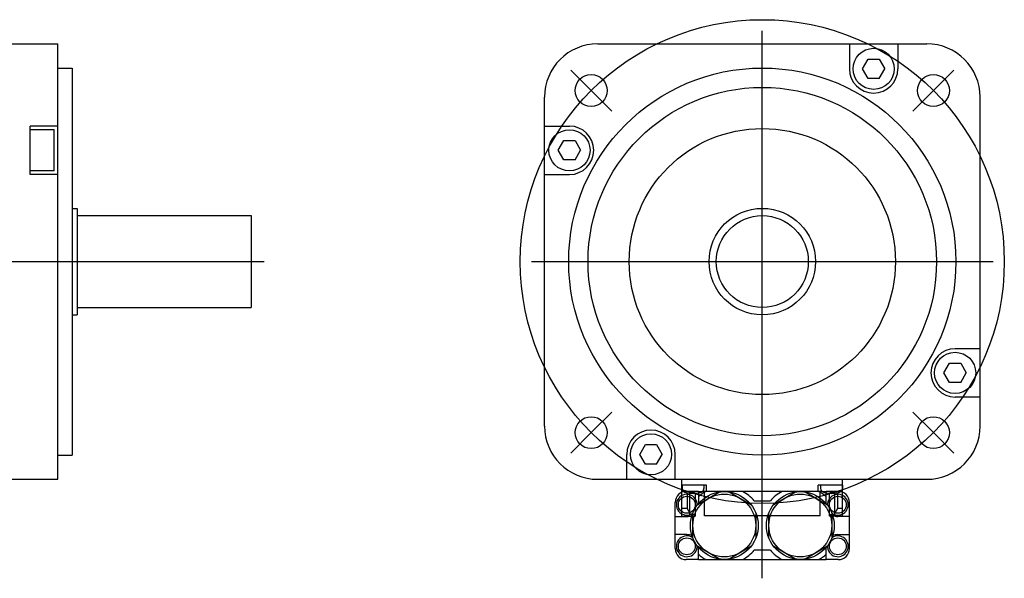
# Model space of a CAD drawing. Header units: millimetres. Extents: x 75 to 614, y 309 to 433.
# Tile 3 of 3: x 411 to 614, y 311 to 426. Entities that reach past the tile are written whole.
import ezdxf

# ---------------------------------------------------------------- set-up
doc = ezdxf.new("R2010")
doc.units = ezdxf.units.MM
doc.linetypes.add('CENTER', pattern=[50.8, 31.75, -6.35, 6.35, -6.35])
doc.linetypes.add('PHANTOM', pattern=[63.5, 31.75, -6.35, 6.35, -6.35, 6.35, -6.35])
doc.layers.add('CTR', color=2, linetype='CENTER')
doc.layers.add('PHANTOM', color=3, linetype='PHANTOM')

msp = doc.modelspace()

# ---------------------------------------------------------------- linework, layer by layer
at = {"linetype": 'ByBlock'}
for p, q in [((223.5, 421.12), (418.6, 421.12)), ((418.6, 331.12), (418.6, 421.12)), ((530.18, 421.12), (598.18, 421.12)), ((582.18, 421.12), (582.18, 415.96)), ((592.18, 421.12), (592.18, 415.96)), ((584.87, 415.96), (586.02, 417.96)), ((586.02, 417.96), (588.33, 417.96)), ((588.33, 417.96), (589.49, 415.96)), ((418.6, 416.12), (421.6, 416.12)), ((421.6, 416.12), (421.6, 336.12)), ((586.02, 413.96), (584.87, 415.96)), ((588.33, 413.96), (589.49, 415.96)), ((588.33, 413.96), (586.02, 413.96)), ((519.18, 342.12), (519.18, 410.12)), ((609.18, 342.12), (609.18, 410.12)), ((418.6, 404.12), (412.9, 404.12)), ((412.9, 394.12), (412.9, 404.12)), ((417.9, 403.37), (412.9, 403.37)), ((417.9, 394.87), (417.9, 403.37)), ((519.18, 404.12), (524.34, 404.12)), ((522.03, 399.12), (523.19, 401.12)), ((523.19, 401.12), (525.5, 401.12)), ((525.5, 401.12), (526.65, 399.12)), ((523.19, 397.12), (522.03, 399.12)), ((525.5, 397.12), (526.65, 399.12)), ((525.5, 397.12), (523.19, 397.12)), ((417.9, 394.87), (412.9, 394.87)), ((418.6, 394.12), (412.9, 394.12)), ((519.18, 394.12), (524.34, 394.12)), ((421.6, 387.12), (422.6, 387.12)), ((422.6, 387.12), (422.6, 365.12)), ((422.6, 385.62), (458.6, 385.62)), ((458.6, 385.62), (458.6, 366.62)), ((422.6, 366.62), (458.6, 366.62)), ((421.6, 365.12), (422.6, 365.12)), ((609.18, 358.12), (604.02, 358.12)), ((601.71, 353.12), (602.86, 355.12)), ((602.86, 355.12), (605.17, 355.12)), ((605.17, 355.12), (606.33, 353.12)), ((602.86, 351.12), (601.71, 353.12)), ((605.17, 351.12), (606.33, 353.12)), ((605.17, 351.12), (602.86, 351.12)), ((609.18, 348.12), (604.02, 348.12)), ((538.87, 336.28), (540.02, 338.28)), ((540.02, 338.28), (542.33, 338.28)), ((542.33, 338.28), (543.49, 336.28)), ((418.6, 336.12), (421.6, 336.12)), ((536.18, 331.12), (536.18, 336.28)), ((540.02, 334.28), (538.87, 336.28)), ((542.33, 334.28), (543.49, 336.28)), ((546.18, 331.12), (546.18, 336.28)), ((542.33, 334.28), (540.02, 334.28)), ((206.3, 331.12), (418.6, 331.12)), ((530.18, 331.12), (598.18, 331.12)), ((547.58, 323.47), (547.58, 331.12)), ((552.63, 329.92), (547.58, 329.92)), ((547.63, 329.92), (547.63, 329.23)), ((552.13, 329.92), (552.13, 329.23)), ((552.63, 328.62), (552.63, 329.92)), ((580.78, 329.92), (575.73, 329.92)), ((575.73, 328.62), (575.73, 329.92)), ((576.23, 329.92), (576.23, 329.23)), ((580.73, 329.92), (580.73, 329.23)), ((580.78, 323.47), (580.78, 331.12)), ((547.58, 328.62), (547.92, 328.62)), ((548.58, 328.36), (548.61, 328.36)), ((548.67, 328.35), (548.67, 325.08)), ((549.18, 323.87), (549.18, 328.27)), ((549.6, 328.36), (550.16, 328.36)), ((549.6, 328.27), (549.6, 328.36)), ((550.16, 328.36), (550.16, 328.27)), ((550.28, 328.24), (550.28, 323.47)), ((551.15, 328.36), (551.18, 328.36)), ((576.52, 328.62), (551.84, 328.62)), ((552.23, 323.57), (552.23, 328.62)), ((576.13, 323.57), (576.13, 328.62)), ((577.18, 328.36), (577.21, 328.36)), ((578.08, 323.47), (578.08, 328.24)), ((578.2, 328.36), (578.76, 328.36)), ((578.2, 328.27), (578.2, 328.36)), ((578.76, 328.36), (578.76, 328.27)), ((579.18, 323.87), (579.18, 328.27)), ((579.69, 328.35), (579.69, 325.08)), ((579.75, 328.36), (579.78, 328.36)), ((580.78, 328.62), (580.44, 328.62)), ((548.67, 325.08), (547.58, 325.08)), ((547.58, 323.47), (550.28, 323.47)), ((548.67, 325.08), (549.18, 324.13)), ((550.28, 323.87), (549.18, 323.87)), ((576.13, 323.57), (552.23, 323.57)), ((578.08, 323.87), (579.18, 323.87)), ((580.78, 323.47), (578.08, 323.47)), ((579.69, 325.08), (579.18, 324.13)), ((580.78, 325.08), (579.69, 325.08))]:
    msp.add_line(p, q, dxfattribs=at)
for centre, radius in [((587.18, 415.96), 4.25), ((564.18, 376.12), 40), ((528.82, 411.47), 3.3), ((599.53, 411.47), 3.3), ((564.18, 376.12), 36), ((524.34, 399.12), 4.25), ((564.18, 376.12), 27.5), ((564.18, 376.12), 11), ((564.18, 376.12), 9.5), ((604.02, 353.12), 4.25), ((528.82, 340.76), 3.3), ((599.53, 340.76), 3.3), ((541.18, 336.28), 4.25)]:
    msp.add_circle(centre, radius, dxfattribs=at)
for centre, radius, start, end in [((530.18, 410.12), 11, 90, 180), ((598.18, 410.12), 11, 0, 90), ((587.18, 415.96), 5, 180, 0), ((524.34, 399.12), 5, 270, 90), ((604.02, 353.12), 5, 90, 270), ((530.18, 342.12), 11, 180, 270), ((598.18, 342.12), 11, 270, 0), ((541.18, 336.28), 5, 0, 180), ((548.43, 329.23), 0.8, 180, 253.8086), ((549.88, 334.22), 6, 253.8086, 286.1914), ((549.88, 334.22), 5.99, 257.7714, 263.1989), ((549.88, 334.22), 5.99, 276.8011, 282.2286), ((551.33, 329.23), 0.8, 286.1914, 0), ((577.03, 329.23), 0.8, 180, 253.8086), ((578.48, 334.22), 6, 253.8086, 286.1914), ((578.48, 334.22), 5.99, 257.7714, 263.1989), ((578.48, 334.22), 5.99, 276.8011, 282.2286), ((579.93, 329.23), 0.8, 286.1914, 0)]:
    msp.add_arc(centre, radius, start, end, dxfattribs=at)
for points, knots in [([(549.17, 328.27), (549.17, 328.27), (549.18, 328.27), (549.19, 328.27), (549.2, 328.27), (549.2, 328.27), (549.2, 328.27), (549.2, 328.26), (549.21, 328.26), (549.21, 328.26), (549.22, 328.26), (549.23, 328.26), (549.24, 328.26), (549.25, 328.26), (549.26, 328.26), (549.26, 328.26), (549.26, 328.26), (549.27, 328.26), (549.27, 328.26), (549.28, 328.26), (549.28, 328.26), (549.29, 328.26), (549.29, 328.26), (549.29, 328.26), (549.3, 328.26), (549.3, 328.26), (549.3, 328.26), (549.31, 328.26), (549.32, 328.26), (549.33, 328.26), (549.33, 328.26), (549.34, 328.26), (549.35, 328.26), (549.35, 328.26), (549.35, 328.25), (549.36, 328.25), (549.36, 328.25), (549.37, 328.25), (549.37, 328.25), (549.38, 328.25), (549.38, 328.25), (549.39, 328.25), (549.39, 328.25), (549.39, 328.25), (549.4, 328.25), (549.41, 328.25), (549.42, 328.25), (549.44, 328.25), (549.44, 328.25)], [0, 0, 0, 0, 0.0625, 0.09375, 0.125, 0.140625, 0.15625, 0.164062, 0.171875, 0.1875, 0.21875, 0.25, 0.28125, 0.3125, 0.328125, 0.335938, 0.34375, 0.359375, 0.375, 0.40625, 0.4375, 0.46875, 0.484375, 0.492188, 0.5, 0.507812, 0.515625, 0.53125, 0.5625, 0.59375, 0.625, 0.640625, 0.65625, 0.664062, 0.671875, 0.6875, 0.71875, 0.75, 0.78125, 0.8125, 0.828125, 0.835938, 0.84375, 0.859375, 0.875, 0.90625, 0.9375, 1, 1, 1, 1]), ([(549.44, 328.25), (549.44, 328.25), (549.45, 328.25), (549.46, 328.25), (549.46, 328.25), (549.46, 328.25), (549.47, 328.25), (549.47, 328.25), (549.48, 328.25), (549.48, 328.25), (549.49, 328.25), (549.49, 328.25), (549.5, 328.26), (549.5, 328.26), (549.5, 328.26), (549.51, 328.26), (549.51, 328.26), (549.51, 328.26), (549.51, 328.26), (549.52, 328.26), (549.52, 328.26), (549.53, 328.26), (549.53, 328.26), (549.54, 328.26), (549.54, 328.26), (549.55, 328.26), (549.55, 328.26), (549.55, 328.26), (549.56, 328.26), (549.56, 328.26), (549.56, 328.26), (549.57, 328.26), (549.57, 328.26), (549.57, 328.26), (549.58, 328.26), (549.59, 328.27), (549.6, 328.27), (549.6, 328.27)], [0, 0, 0, 0, 0.0625, 0.125, 0.15625, 0.171875, 0.1875, 0.21875, 0.25, 0.28125, 0.3125, 0.328125, 0.34375, 0.375, 0.40625, 0.4375, 0.46875, 0.484375, 0.5, 0.515625, 0.53125, 0.5625, 0.59375, 0.625, 0.65625, 0.671875, 0.6875, 0.71875, 0.75, 0.78125, 0.8125, 0.828125, 0.84375, 0.859375, 0.875, 0.9375, 1, 1, 1, 1]), ([(550.16, 328.27), (550.16, 328.27), (550.17, 328.27), (550.17, 328.27), (550.18, 328.27), (550.18, 328.26), (550.18, 328.26), (550.19, 328.26), (550.2, 328.26), (550.2, 328.26), (550.21, 328.26), (550.21, 328.26), (550.21, 328.26), (550.22, 328.26), (550.22, 328.26), (550.22, 328.26), (550.23, 328.26), (550.23, 328.26), (550.23, 328.26), (550.23, 328.26), (550.24, 328.26), (550.24, 328.26), (550.25, 328.26), (550.26, 328.26), (550.26, 328.26), (550.26, 328.25), (550.27, 328.25), (550.27, 328.25), (550.27, 328.25), (550.28, 328.25), (550.28, 328.25), (550.28, 328.25), (550.29, 328.25), (550.29, 328.25), (550.29, 328.25), (550.3, 328.25), (550.31, 328.25), (550.32, 328.25)], [0, 0, 0, 0, 0.0625, 0.125, 0.15625, 0.171875, 0.1875, 0.21875, 0.25, 0.28125, 0.3125, 0.328125, 0.34375, 0.375, 0.40625, 0.4375, 0.46875, 0.484375, 0.5, 0.515625, 0.53125, 0.5625, 0.59375, 0.625, 0.65625, 0.671875, 0.6875, 0.71875, 0.75, 0.78125, 0.8125, 0.828125, 0.84375, 0.859375, 0.875, 0.9375, 1, 1, 1, 1]), ([(550.32, 328.25), (550.32, 328.25), (550.33, 328.25), (550.34, 328.25), (550.34, 328.25), (550.35, 328.25), (550.35, 328.25), (550.35, 328.25), (550.35, 328.25), (550.36, 328.25), (550.37, 328.25), (550.38, 328.25), (550.39, 328.25), (550.4, 328.25), (550.4, 328.25), (550.41, 328.25), (550.41, 328.26), (550.41, 328.26), (550.42, 328.26), (550.42, 328.26), (550.43, 328.26), (550.43, 328.26), (550.44, 328.26), (550.44, 328.26), (550.44, 328.26), (550.45, 328.26), (550.45, 328.26), (550.45, 328.26), (550.46, 328.26), (550.47, 328.26), (550.48, 328.26), (550.49, 328.26), (550.49, 328.26), (550.5, 328.26), (550.5, 328.26), (550.5, 328.26), (550.51, 328.26), (550.51, 328.26), (550.52, 328.26), (550.53, 328.26), (550.53, 328.26), (550.53, 328.26), (550.54, 328.26), (550.54, 328.26), (550.55, 328.26), (550.56, 328.27), (550.57, 328.27), (550.58, 328.27), (550.59, 328.27)], [0, 0, 0, 0, 0.0625, 0.09375, 0.125, 0.140625, 0.15625, 0.164062, 0.171875, 0.1875, 0.21875, 0.25, 0.28125, 0.3125, 0.328125, 0.335938, 0.34375, 0.359375, 0.375, 0.40625, 0.4375, 0.46875, 0.484375, 0.492188, 0.5, 0.507812, 0.515625, 0.53125, 0.5625, 0.59375, 0.625, 0.640625, 0.65625, 0.664062, 0.671875, 0.6875, 0.71875, 0.75, 0.78125, 0.8125, 0.828125, 0.835938, 0.84375, 0.859375, 0.875, 0.90625, 0.9375, 1, 1, 1, 1]), ([(577.77, 328.27), (577.77, 328.27), (577.78, 328.27), (577.79, 328.27), (577.8, 328.27), (577.8, 328.27), (577.8, 328.27), (577.8, 328.26), (577.81, 328.26), (577.81, 328.26), (577.82, 328.26), (577.83, 328.26), (577.84, 328.26), (577.85, 328.26), (577.86, 328.26), (577.86, 328.26), (577.86, 328.26), (577.87, 328.26), (577.87, 328.26), (577.88, 328.26), (577.88, 328.26), (577.89, 328.26), (577.89, 328.26), (577.89, 328.26), (577.9, 328.26), (577.9, 328.26), (577.9, 328.26), (577.91, 328.26), (577.92, 328.26), (577.93, 328.26), (577.93, 328.26), (577.94, 328.26), (577.95, 328.26), (577.95, 328.26), (577.95, 328.25), (577.96, 328.25), (577.96, 328.25), (577.97, 328.25), (577.97, 328.25), (577.98, 328.25), (577.98, 328.25), (577.99, 328.25), (577.99, 328.25), (577.99, 328.25), (578, 328.25), (578.01, 328.25), (578.02, 328.25), (578.04, 328.25), (578.04, 328.25)], [0, 0, 0, 0, 0.0625, 0.09375, 0.125, 0.140625, 0.15625, 0.164062, 0.171875, 0.1875, 0.21875, 0.25, 0.28125, 0.3125, 0.328125, 0.335938, 0.34375, 0.359375, 0.375, 0.40625, 0.4375, 0.46875, 0.484375, 0.492188, 0.5, 0.507812, 0.515625, 0.53125, 0.5625, 0.59375, 0.625, 0.640625, 0.65625, 0.664062, 0.671875, 0.6875, 0.71875, 0.75, 0.78125, 0.8125, 0.828125, 0.835938, 0.84375, 0.859375, 0.875, 0.90625, 0.9375, 1, 1, 1, 1]), ([(578.04, 328.25), (578.04, 328.25), (578.05, 328.25), (578.06, 328.25), (578.06, 328.25), (578.06, 328.25), (578.07, 328.25), (578.07, 328.25), (578.08, 328.25), (578.08, 328.25), (578.09, 328.25), (578.09, 328.25), (578.1, 328.26), (578.1, 328.26), (578.1, 328.26), (578.11, 328.26), (578.11, 328.26), (578.11, 328.26), (578.11, 328.26), (578.12, 328.26), (578.12, 328.26), (578.13, 328.26), (578.13, 328.26), (578.14, 328.26), (578.14, 328.26), (578.15, 328.26), (578.15, 328.26), (578.15, 328.26), (578.16, 328.26), (578.16, 328.26), (578.16, 328.26), (578.17, 328.26), (578.17, 328.26), (578.17, 328.26), (578.18, 328.26), (578.19, 328.27), (578.2, 328.27), (578.2, 328.27)], [0, 0, 0, 0, 0.0625, 0.125, 0.15625, 0.171875, 0.1875, 0.21875, 0.25, 0.28125, 0.3125, 0.328125, 0.34375, 0.375, 0.40625, 0.4375, 0.46875, 0.484375, 0.5, 0.515625, 0.53125, 0.5625, 0.59375, 0.625, 0.65625, 0.671875, 0.6875, 0.71875, 0.75, 0.78125, 0.8125, 0.828125, 0.84375, 0.859375, 0.875, 0.9375, 1, 1, 1, 1]), ([(578.76, 328.27), (578.76, 328.27), (578.77, 328.27), (578.77, 328.27), (578.78, 328.27), (578.78, 328.26), (578.78, 328.26), (578.79, 328.26), (578.8, 328.26), (578.8, 328.26), (578.81, 328.26), (578.81, 328.26), (578.81, 328.26), (578.82, 328.26), (578.82, 328.26), (578.82, 328.26), (578.83, 328.26), (578.83, 328.26), (578.83, 328.26), (578.83, 328.26), (578.84, 328.26), (578.84, 328.26), (578.85, 328.26), (578.86, 328.26), (578.86, 328.26), (578.86, 328.25), (578.87, 328.25), (578.87, 328.25), (578.87, 328.25), (578.88, 328.25), (578.88, 328.25), (578.88, 328.25), (578.89, 328.25), (578.89, 328.25), (578.89, 328.25), (578.9, 328.25), (578.91, 328.25), (578.92, 328.25)], [0, 0, 0, 0, 0.0625, 0.125, 0.15625, 0.171875, 0.1875, 0.21875, 0.25, 0.28125, 0.3125, 0.328125, 0.34375, 0.375, 0.40625, 0.4375, 0.46875, 0.484375, 0.5, 0.515625, 0.53125, 0.5625, 0.59375, 0.625, 0.65625, 0.671875, 0.6875, 0.71875, 0.75, 0.78125, 0.8125, 0.828125, 0.84375, 0.859375, 0.875, 0.9375, 1, 1, 1, 1]), ([(578.92, 328.25), (578.92, 328.25), (578.93, 328.25), (578.94, 328.25), (578.94, 328.25), (578.95, 328.25), (578.95, 328.25), (578.95, 328.25), (578.95, 328.25), (578.96, 328.25), (578.97, 328.25), (578.98, 328.25), (578.99, 328.25), (579, 328.25), (579, 328.25), (579.01, 328.25), (579.01, 328.26), (579.01, 328.26), (579.02, 328.26), (579.02, 328.26), (579.03, 328.26), (579.03, 328.26), (579.04, 328.26), (579.04, 328.26), (579.04, 328.26), (579.05, 328.26), (579.05, 328.26), (579.05, 328.26), (579.06, 328.26), (579.07, 328.26), (579.08, 328.26), (579.09, 328.26), (579.09, 328.26), (579.1, 328.26), (579.1, 328.26), (579.1, 328.26), (579.11, 328.26), (579.11, 328.26), (579.12, 328.26), (579.13, 328.26), (579.13, 328.26), (579.13, 328.26), (579.14, 328.26), (579.14, 328.26), (579.15, 328.26), (579.16, 328.27), (579.17, 328.27), (579.18, 328.27), (579.19, 328.27)], [0, 0, 0, 0, 0.0625, 0.09375, 0.125, 0.140625, 0.15625, 0.164062, 0.171875, 0.1875, 0.21875, 0.25, 0.28125, 0.3125, 0.328125, 0.335938, 0.34375, 0.359375, 0.375, 0.40625, 0.4375, 0.46875, 0.484375, 0.492188, 0.5, 0.507812, 0.515625, 0.53125, 0.5625, 0.59375, 0.625, 0.640625, 0.65625, 0.664062, 0.671875, 0.6875, 0.71875, 0.75, 0.78125, 0.8125, 0.828125, 0.835938, 0.84375, 0.859375, 0.875, 0.90625, 0.9375, 1, 1, 1, 1])]:
    msp.add_open_spline(points, degree=3, knots=knots, dxfattribs=at)
at = {"layer": 'CTR', "linetype": 'ByBlock', "ltscale": 0.3}
for p, q in [((564.18, 310.66), (564.18, 423.81)), ((528.82, 411.47), (524.59, 415.71)), ((599.53, 411.47), (603.77, 415.71)), ((528.82, 411.47), (533.06, 407.24)), ((599.53, 411.47), (595.3, 407.24)), ((203.61, 376.12), (461.29, 376.12)), ((516.49, 376.12), (611.87, 376.12)), ((528.82, 340.76), (533.06, 345)), ((599.53, 340.76), (595.3, 345)), ((528.82, 340.76), (524.59, 336.53)), ((599.53, 340.76), (603.77, 336.53))]:
    msp.add_line(p, q, dxfattribs=at)
msp.add_circle((564.18, 376.12), 50, dxfattribs=at)
at = {"layer": 'PHANTOM', "linetype": 'ByBlock'}
for p, q in [((550.98, 328.62), (548.48, 328.62)), ((550.83, 325.9), (555.33, 328.5)), ((550.98, 328.62), (551.84, 328.62)), ((550.98, 328.62), (550.98, 326.08)), ((557.33, 328.5), (561.83, 325.9)), ((566.53, 325.9), (571.03, 328.5)), ((573.03, 328.5), (577.53, 325.9)), ((576.52, 328.62), (577.38, 328.62)), ((579.88, 328.62), (577.38, 328.62)), ((577.38, 326.08), (577.38, 328.62)), ((546.18, 316.82), (546.18, 326.32)), ((562.51, 326.64), (565.84, 326.64)), ((582.18, 316.82), (582.18, 326.32)), ((549.83, 318.97), (549.83, 324.17)), ((562.83, 324.17), (562.83, 318.97)), ((565.53, 318.97), (565.53, 324.17)), ((578.53, 324.17), (578.53, 318.97)), ((546.18, 323.44), (548.58, 323.44)), ((582.18, 323.44), (579.78, 323.44)), ((548.58, 319.69), (546.18, 319.69)), ((579.78, 319.69), (582.18, 319.69)), ((555.33, 314.64), (550.83, 317.24)), ((550.98, 314.52), (550.98, 317.06)), ((561.83, 317.24), (557.33, 314.64)), ((565.84, 316.49), (562.51, 316.49)), ((571.03, 314.64), (566.53, 317.24)), ((577.53, 317.24), (573.03, 314.64)), ((577.38, 314.52), (577.38, 317.06)), ((550.98, 314.52), (548.48, 314.52)), ((550.98, 314.52), (577.38, 314.52)), ((579.88, 314.52), (577.38, 314.52))]:
    msp.add_line(p, q, dxfattribs=at)
for centre, radius in [((548.58, 325.87), 1.75), ((556.33, 321.57), 7), ((556.33, 321.57), 6.5), ((572.03, 321.57), 7), ((572.03, 321.57), 6.5), ((579.78, 325.87), 1.75), ((548.58, 317.27), 1.75), ((579.78, 317.27), 1.75)]:
    msp.add_circle(centre, radius, dxfattribs=at)
for centre, radius, start, end in [((548.48, 326.32), 2.3, 90, 180), ((548.58, 325.87), 2.15, 356.9354, 304.8988), ((556.33, 321.57), 8, 118.2065, 131.9707), ((556.33, 321.57), 8, 39.3736, 61.7935), ((572.03, 321.57), 8, 118.2065, 140.6264), ((572.03, 321.57), 8, 48.0293, 61.7935), ((579.78, 325.87), 2.15, 235.1012, 183.0646), ((579.88, 326.32), 2.3, 0, 90), ((548.58, 325.84), 2.4, 270, 296.823), ((579.78, 325.84), 2.4, 243.177, 270), ((548.58, 317.27), 2.15, 55.1012, 3.0646), ((548.58, 317.29), 2.4, 63.177, 90), ((579.78, 317.27), 2.15, 176.9354, 124.8988), ((579.78, 317.29), 2.4, 90, 116.823), ((548.48, 316.82), 2.3, 180, 270), ((556.33, 321.57), 8, 228.0293, 241.7935), ((556.33, 321.57), 8, 298.2065, 320.6264), ((572.03, 321.57), 8, 219.3736, 241.7935), ((572.03, 321.57), 8, 298.2065, 311.9707), ((579.88, 316.82), 2.3, 270, 0)]:
    msp.add_arc(centre, radius, start, end, dxfattribs=at)

doc.saveas('drawing.dxf')
